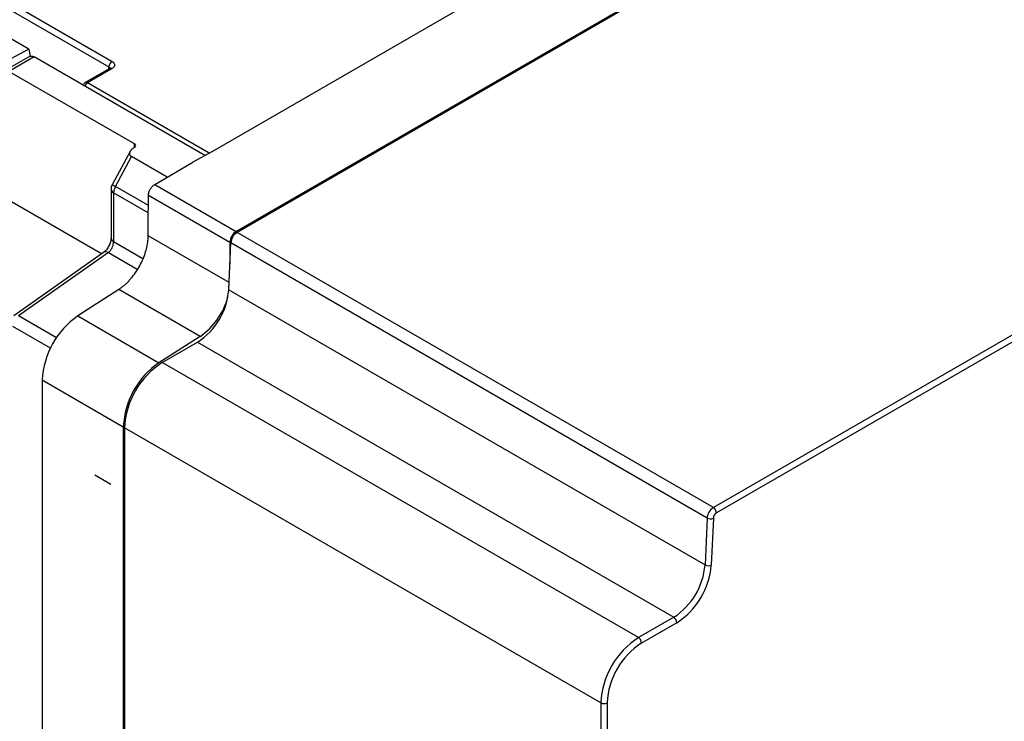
# Model space of a CAD drawing. Header units: inches. Extents: x -257 to -77, y 218 to 441.
# Tile 7 of 16: x -217 to -139, y 328 to 384. Entities that reach past the tile are written whole.
import ezdxf

# ---------------------------------------------------------------- set-up
doc = ezdxf.new("R2010")
doc.units = ezdxf.units.IN
doc.header["$MEASUREMENT"] = 0

# ---------------------------------------------------------------- blocks, each defined once
blk = doc.blocks.new('block 5')
at = {"color": 7, "lineweight": 25}
blk.add_lwpolyline([(-210.074, 365.293), (-217.158, 360.299)], dxfattribs=at)
blk = doc.blocks.new('block 10')
at = {"color": 7, "lineweight": 25}
blk.add_lwpolyline([(-207.955, 373.305), (-209.398, 370.62)], dxfattribs=at)
blk = doc.blocks.new('block 11')
at = {"color": 7, "lineweight": 25}
blk.add_open_spline([(-209.398, 370.62), (-209.453, 370.518), (-209.482, 370.404), (-209.482, 370.289)], degree=3, dxfattribs=at)
blk = doc.blocks.new('block 12')
at = {"color": 7, "lineweight": 25}
blk.add_lwpolyline([(-209.482, 370.289), (-209.482, 366.433)], dxfattribs=at)
blk = doc.blocks.new('block 13')
at = {"color": 7, "lineweight": 25}
blk.add_open_spline([(-209.482, 366.433), (-209.49, 366.332), (-209.499, 366.231), (-209.526, 366.124), (-209.553, 366.018), (-209.599, 365.906), (-209.654, 365.8), (-209.71, 365.693), (-209.775, 365.592), (-209.846, 365.508), (-209.918, 365.425), (-209.996, 365.359), (-210.074, 365.293)], degree=3, knots=[0, 0, 0, 0, 1, 1, 1, 2, 2, 2, 3, 3, 3, 4, 4, 4, 4], dxfattribs=at)
blk = doc.blocks.new('block 14')
at = {"color": 7, "lineweight": 25}
blk.add_open_spline([(-211.504, 378.706), (-211.529, 378.69), (-211.554, 378.673), (-211.575, 378.652), (-211.596, 378.63), (-211.613, 378.604), (-211.628, 378.576), (-211.643, 378.548), (-211.655, 378.519), (-211.657, 378.488), (-211.658, 378.483), (-211.658, 378.478), (-211.658, 378.473)], degree=3, knots=[0, 0, 0, 0, 1, 1, 1, 2, 2, 2, 3, 3, 3, 4, 4, 4, 4], dxfattribs=at)
blk = doc.blocks.new('block 15')
at = {"color": 7, "lineweight": 25}
blk.add_lwpolyline([(-209.579, 379.818), (-211.518, 378.698)], dxfattribs=at)
blk = doc.blocks.new('block 17')
at = {"color": 7, "lineweight": 25}
blk.add_lwpolyline([(-215.867, 380.791), (-217.896, 379.62)], dxfattribs=at)
blk = doc.blocks.new('block 171')
at = {"color": 7, "lineweight": 25}
blk.add_lwpolyline([(-170.301, 329.737), (-170.301, 220.565)], dxfattribs=at)
blk = doc.blocks.new('block 172')
at = {"color": 7, "lineweight": 25}
blk.add_open_spline([(-167.579, 334.452), (-169.199, 333.416), (-170.214, 331.658), (-170.301, 329.737)], degree=3, dxfattribs=at)
blk = doc.blocks.new('block 173')
at = {"color": 7, "lineweight": 25}
blk.add_lwpolyline([(-164.794, 336.06), (-167.579, 334.452)], dxfattribs=at)
blk = doc.blocks.new('block 174')
at = {"color": 7, "lineweight": 25}
blk.add_open_spline([(-164.794, 336.06), (-163.227, 337.067), (-162.221, 338.751), (-162.075, 340.608)], degree=3, dxfattribs=at)
blk = doc.blocks.new('block 175')
at = {"color": 7, "lineweight": 25}
blk.add_lwpolyline([(-161.912, 344.312), (-162.075, 340.608)], dxfattribs=at)
blk = doc.blocks.new('block 176')
at = {"color": 7, "lineweight": 25}
blk.add_open_spline([(-161.665, 344.725), (-161.807, 344.634), (-161.898, 344.481), (-161.912, 344.312)], degree=3, dxfattribs=at)
blk = doc.blocks.new('block 177')
at = {"color": 7, "lineweight": 25}
blk.add_lwpolyline([(-85.388, 388.759), (-161.665, 344.725)], dxfattribs=at)
blk = doc.blocks.new('block 187')
at = {"color": 7, "lineweight": 25}
blk.add_open_spline([(-170.796, 329.737), (-170.641, 329.657), (-170.456, 329.657), (-170.301, 329.737)], degree=3, dxfattribs=at)
blk = doc.blocks.new('block 188')
at = {"color": 7, "lineweight": 25}
blk.add_open_spline([(-167.826, 334.881), (-169.593, 333.751), (-170.701, 331.832), (-170.796, 329.737)], degree=3, dxfattribs=at)
blk = doc.blocks.new('block 189')
at = {"color": 7, "lineweight": 25}
blk.add_open_spline([(-167.579, 334.452), (-167.587, 334.627), (-167.679, 334.787), (-167.826, 334.881)], degree=3, dxfattribs=at)
blk = doc.blocks.new('block 190')
at = {"color": 7, "lineweight": 25}
blk.add_lwpolyline([(-170.796, 329.737), (-208.414, 351.453)], dxfattribs=at)
blk = doc.blocks.new('block 191')
at = {"color": 7, "lineweight": 25}
blk.add_open_spline([(-205.444, 356.597), (-207.211, 355.467), (-208.319, 353.549), (-208.414, 351.453)], degree=3, dxfattribs=at)
blk = doc.blocks.new('block 192')
at = {"color": 7, "lineweight": 25}
blk.add_lwpolyline([(-167.826, 334.881), (-205.444, 356.597)], dxfattribs=at)
blk = doc.blocks.new('block 193')
at = {"color": 7, "lineweight": 25}
blk.add_open_spline([(-161.912, 345.154), (-162.197, 344.971), (-162.38, 344.665), (-162.406, 344.327)], degree=3, dxfattribs=at)
blk = doc.blocks.new('block 194')
at = {"color": 7, "lineweight": 25}
blk.add_open_spline([(-161.665, 344.725), (-161.672, 344.9), (-161.765, 345.06), (-161.912, 345.154)], degree=3, dxfattribs=at)
blk = doc.blocks.new('block 195')
at = {"color": 7, "lineweight": 25}
blk.add_open_spline([(-162.406, 344.327), (-162.252, 344.246), (-162.07, 344.24), (-161.912, 344.312)], degree=3, dxfattribs=at)
blk = doc.blocks.new('block 196')
at = {"color": 7, "lineweight": 25}
blk.add_lwpolyline([(-162.406, 344.327), (-200.024, 366.043)], dxfattribs=at)
blk = doc.blocks.new('block 197')
at = {"color": 7, "lineweight": 25}
blk.add_open_spline([(-199.53, 366.871), (-199.815, 366.687), (-199.998, 366.381), (-200.024, 366.043)], degree=3, dxfattribs=at)
blk = doc.blocks.new('block 198')
at = {"color": 7, "lineweight": 25}
blk.add_lwpolyline([(-161.912, 345.154), (-199.53, 366.871)], dxfattribs=at)
blk = doc.blocks.new('block 199')
at = {"color": 7, "lineweight": 25}
blk.add_open_spline([(-162.57, 340.624), (-162.416, 340.543), (-162.234, 340.537), (-162.075, 340.608)], degree=3, dxfattribs=at)
blk = doc.blocks.new('block 200')
at = {"color": 7, "lineweight": 25}
blk.add_lwpolyline([(-162.406, 344.327), (-162.57, 340.624)], dxfattribs=at)
blk = doc.blocks.new('block 201')
at = {"color": 7, "lineweight": 25}
blk.add_lwpolyline([(-85.635, 389.188), (-161.912, 345.154)], dxfattribs=at)
blk = doc.blocks.new('block 204')
at = {"color": 7, "lineweight": 25}
blk.add_lwpolyline([(-170.796, 329.737), (-170.796, 220.565)], dxfattribs=at)
blk = doc.blocks.new('block 205')
at = {"color": 7, "lineweight": 25}
blk.add_lwpolyline([(-165.042, 336.489), (-167.826, 334.881)], dxfattribs=at)
blk = doc.blocks.new('block 206')
at = {"color": 7, "lineweight": 25}
blk.add_open_spline([(-164.794, 336.06), (-164.802, 336.234), (-164.894, 336.394), (-165.042, 336.489)], degree=3, dxfattribs=at)
blk = doc.blocks.new('block 207')
at = {"color": 7, "lineweight": 25}
blk.add_lwpolyline([(-200.188, 362.34), (-162.57, 340.624)], dxfattribs=at)
blk = doc.blocks.new('block 208')
at = {"color": 7, "lineweight": 25}
blk.add_lwpolyline([(-200.188, 362.34), (-200.024, 366.043)], dxfattribs=at)
blk = doc.blocks.new('block 210')
at = {"color": 7, "lineweight": 25}
blk.add_lwpolyline([(-123.253, 410.904), (-199.53, 366.871)], dxfattribs=at)
blk = doc.blocks.new('block 212')
at = {"color": 7, "lineweight": 25}
blk.add_lwpolyline([(-208.414, 351.453), (-208.414, 242.282)], dxfattribs=at)
blk = doc.blocks.new('block 213')
at = {"color": 7, "lineweight": 25}
blk.add_lwpolyline([(-205.444, 356.597), (-202.66, 358.205)], dxfattribs=at)
blk = doc.blocks.new('block 214')
at = {"color": 7, "lineweight": 25}
blk.add_lwpolyline([(-202.66, 358.205), (-165.042, 336.489)], dxfattribs=at)
blk = doc.blocks.new('block 215')
at = {"color": 7, "lineweight": 25}
blk.add_open_spline([(-165.042, 336.489), (-163.617, 337.405), (-162.702, 338.935), (-162.57, 340.624)], degree=3, dxfattribs=at)
blk = doc.blocks.new('block 216')
at = {"color": 7, "lineweight": 25}
blk.add_open_spline([(-202.66, 358.205), (-201.235, 359.121), (-200.32, 360.651), (-200.188, 362.34)], degree=3, dxfattribs=at)
blk = doc.blocks.new('block 238')
at = {"color": 7, "lineweight": 25}
blk.add_lwpolyline([(-202.444, 358.661), (-205.699, 356.585)], dxfattribs=at)
blk = doc.blocks.new('block 239')
at = {"color": 7, "lineweight": 25}
blk.add_open_spline([(-202.444, 358.661), (-201.364, 359.409), (-200.586, 360.519), (-200.252, 361.79)], degree=3, dxfattribs=at)
blk = doc.blocks.new('block 240')
at = {"color": 7, "lineweight": 25}
blk.add_lwpolyline([(-200.099, 366.085), (-200.099, 364.361)], dxfattribs=at)
blk = doc.blocks.new('block 241')
at = {"color": 7, "lineweight": 25}
blk.add_open_spline([(-199.604, 366.942), (-199.898, 366.754), (-200.083, 366.434), (-200.099, 366.085)], degree=3, dxfattribs=at)
blk = doc.blocks.new('block 242')
at = {"color": 7, "lineweight": 25}
blk.add_lwpolyline([(-123.378, 410.947), (-199.604, 366.942)], dxfattribs=at)
blk = doc.blocks.new('block 249')
at = {"color": 7, "lineweight": 25}
blk.add_lwpolyline([(-208.513, 351.536), (-208.513, 242.598)], dxfattribs=at)
blk = doc.blocks.new('block 250')
at = {"color": 7, "lineweight": 25}
blk.add_open_spline([(-205.699, 356.585), (-207.375, 355.435), (-208.416, 353.566), (-208.513, 351.536)], degree=3, dxfattribs=at)
blk = doc.blocks.new('block 251')
at = {"color": 7, "lineweight": 25}
blk.add_open_spline([(-212.102, 360.279), (-213.777, 359.128), (-214.817, 357.261), (-214.914, 355.231)], degree=3, dxfattribs=at)
blk = doc.blocks.new('block 252')
at = {"color": 7, "lineweight": 25}
blk.add_lwpolyline([(-212.1, 360.281), (-205.699, 356.585)], dxfattribs=at)
blk = doc.blocks.new('block 253')
at = {"color": 7, "lineweight": 25}
blk.add_lwpolyline([(-214.914, 355.231), (-208.513, 351.536)], dxfattribs=at)
blk = doc.blocks.new('block 254')
at = {"color": 7, "lineweight": 25}
blk.add_lwpolyline([(-206.036, 370.656), (-199.604, 366.942)], dxfattribs=at)
blk = doc.blocks.new('block 255')
at = {"color": 7, "lineweight": 25}
blk.add_lwpolyline([(-206.036, 370.656), (-203.034, 372.419)], dxfattribs=at)
blk = doc.blocks.new('block 256')
at = {"color": 7, "lineweight": 25}
blk.add_lwpolyline([(-201.481, 373.263), (-203.029, 372.416)], dxfattribs=at)
blk = doc.blocks.new('block 257')
at = {"color": 7, "lineweight": 25}
blk.add_lwpolyline([(-134.327, 412.03), (-201.481, 373.263)], dxfattribs=at)
blk = doc.blocks.new('block 261')
at = {"color": 7, "lineweight": 25}
blk.add_lwpolyline([(-200.099, 366.085), (-206.531, 369.798)], dxfattribs=at)
blk = doc.blocks.new('block 262')
at = {"color": 7, "lineweight": 25}
blk.add_open_spline([(-206.531, 369.798), (-206.531, 369.818), (-206.53, 369.837), (-206.529, 369.857), (-206.527, 369.877), (-206.525, 369.897), (-206.521, 369.917), (-206.518, 369.937), (-206.515, 369.957), (-206.51, 369.977), (-206.505, 369.997), (-206.5, 370.017), (-206.494, 370.038), (-206.488, 370.058), (-206.481, 370.078), (-206.473, 370.099), (-206.465, 370.119), (-206.457, 370.14), (-206.448, 370.16), (-206.439, 370.181), (-206.429, 370.202), (-206.419, 370.223), (-206.408, 370.244), (-206.396, 370.265), (-206.384, 370.285), (-206.361, 370.326), (-206.336, 370.365), (-206.309, 370.402), (-206.282, 370.438), (-206.255, 370.472), (-206.225, 370.503), (-206.196, 370.534), (-206.166, 370.563), (-206.135, 370.588), (-206.102, 370.613), (-206.069, 370.634), (-206.036, 370.656)], degree=3, knots=[0, 0, 0, 0, 1, 1, 1, 2, 2, 2, 3, 3, 3, 4, 4, 4, 5, 5, 5, 6, 6, 6, 7, 7, 7, 8, 8, 8, 9, 9, 9, 10, 10, 10, 11, 11, 11, 12, 12, 12, 12], dxfattribs=at)
blk = doc.blocks.new('block 263')
at = {"color": 7, "lineweight": 25}
blk.add_lwpolyline([(-208.873, 362.373), (-212.1, 360.281)], dxfattribs=at)
blk = doc.blocks.new('block 264')
at = {"color": 7, "lineweight": 25}
blk.add_lwpolyline([(-202.444, 358.661), (-208.873, 362.373)], dxfattribs=at)
blk = doc.blocks.new('block 265')
at = {"color": 7, "lineweight": 25}
blk.add_lwpolyline([(-206.549, 366.592), (-206.549, 367.522)], dxfattribs=at)
blk = doc.blocks.new('block 266')
at = {"color": 7, "lineweight": 25}
blk.add_lwpolyline([(-206.549, 367.522), (-206.531, 369.798)], dxfattribs=at)
blk = doc.blocks.new('block 267')
at = {"color": 7, "lineweight": 25}
blk.add_lwpolyline([(-209.493, 346.983), (-210.751, 347.709)], dxfattribs=at)
blk = doc.blocks.new('block 269')
at = {"color": 7, "lineweight": 25}
blk.add_lwpolyline([(-214.914, 350.112), (-214.914, 246.293)], dxfattribs=at)
blk = doc.blocks.new('block 270')
at = {"color": 7, "lineweight": 25}
blk.add_lwpolyline([(-214.89, 350.098), (-214.914, 350.112)], dxfattribs=at)
blk = doc.blocks.new('block 271')
at = {"color": 7, "lineweight": 25}
blk.add_lwpolyline([(-214.914, 355.231), (-214.914, 350.112)], dxfattribs=at)
blk = doc.blocks.new('block 272')
at = {"color": 7, "lineweight": 25}
blk.add_open_spline([(-208.873, 362.373), (-208.836, 362.398), (-208.798, 362.423), (-208.76, 362.449), (-208.723, 362.475), (-208.686, 362.502), (-208.649, 362.53), (-208.612, 362.558), (-208.575, 362.586), (-208.539, 362.616), (-208.503, 362.645), (-208.467, 362.675), (-208.431, 362.706), (-208.395, 362.737), (-208.359, 362.769), (-208.324, 362.802), (-208.288, 362.834), (-208.253, 362.868), (-208.218, 362.902), (-208.184, 362.936), (-208.149, 362.971), (-208.115, 363.007), (-208.08, 363.043), (-208.046, 363.079), (-208.013, 363.117), (-207.979, 363.154), (-207.945, 363.192), (-207.912, 363.231), (-207.783, 363.382), (-207.659, 363.543), (-207.543, 363.711), (-207.428, 363.878), (-207.321, 364.051), (-207.222, 364.229), (-207.124, 364.408), (-207.035, 364.59), (-206.957, 364.775), (-206.877, 364.963), (-206.808, 365.152), (-206.75, 365.341), (-206.723, 365.427), (-206.699, 365.514), (-206.677, 365.6), (-206.656, 365.686), (-206.637, 365.77), (-206.621, 365.855), (-206.605, 365.939), (-206.592, 366.022), (-206.581, 366.105), (-206.57, 366.188), (-206.562, 366.27), (-206.557, 366.351), (-206.552, 366.433), (-206.55, 366.513), (-206.549, 366.592)], degree=3, knots=[0, 0, 0, 0, 1, 1, 1, 2, 2, 2, 3, 3, 3, 4, 4, 4, 5, 5, 5, 6, 6, 6, 7, 7, 7, 8, 8, 8, 9, 9, 9, 10, 10, 10, 11, 11, 11, 12, 12, 12, 13, 13, 13, 14, 14, 14, 15, 15, 15, 16, 16, 16, 17, 17, 17, 18, 18, 18, 18], dxfattribs=at)
blk = doc.blocks.new('block 299')
at = {"color": 7, "lineweight": 25}
blk.add_lwpolyline([(-209.696, 365.277), (-216.781, 360.282)], dxfattribs=at)
blk = doc.blocks.new('block 300')
at = {"color": 7, "lineweight": 25}
blk.add_lwpolyline([(-205.055, 371.232), (-207.862, 372.852)], dxfattribs=at)
blk = doc.blocks.new('block 301')
at = {"color": 7, "lineweight": 25}
blk.add_lwpolyline([(-209.132, 370.491), (-207.862, 372.852)], dxfattribs=at)
blk = doc.blocks.new('block 302')
at = {"color": 7, "lineweight": 25}
blk.add_open_spline([(-209.132, 370.491), (-209.221, 370.343), (-209.271, 370.175), (-209.277, 370.003)], degree=3, dxfattribs=at)
blk = doc.blocks.new('block 305')
at = {"color": 7, "lineweight": 25}
blk.add_open_spline([(-207.701, 373.537), (-207.724, 373.522), (-207.747, 373.506), (-207.769, 373.49), (-207.79, 373.475), (-207.81, 373.459), (-207.829, 373.443), (-207.847, 373.427), (-207.865, 373.411), (-207.881, 373.394), (-207.897, 373.378), (-207.912, 373.362), (-207.925, 373.345), (-207.938, 373.328), (-207.95, 373.311), (-207.961, 373.294), (-207.971, 373.278), (-207.98, 373.261), (-207.988, 373.243), (-207.996, 373.226), (-208.003, 373.209), (-208.008, 373.191), (-208.016, 373.164), (-208.021, 373.136), (-208.023, 373.108), (-208.024, 373.083), (-208.022, 373.058), (-208.016, 373.033), (-208.01, 373.009), (-208, 372.987), (-207.986, 372.965), (-207.973, 372.944), (-207.956, 372.923), (-207.935, 372.905), (-207.914, 372.886), (-207.888, 372.869), (-207.862, 372.852)], degree=3, knots=[0, 0, 0, 0, 1, 1, 1, 2, 2, 2, 3, 3, 3, 4, 4, 4, 5, 5, 5, 6, 6, 6, 7, 7, 7, 8, 8, 8, 9, 9, 9, 10, 10, 10, 11, 11, 11, 12, 12, 12, 12], dxfattribs=at)
blk = doc.blocks.new('block 306')
at = {"color": 7, "lineweight": 25}
blk.add_open_spline([(-207.623, 373.586), (-207.548, 373.622), (-207.516, 373.712), (-207.552, 373.788), (-207.568, 373.823), (-207.599, 373.851), (-207.636, 373.865)], degree=3, knots=[0, 0, 0, 0, 1, 1, 1, 2, 2, 2, 2], dxfattribs=at)
blk = doc.blocks.new('block 307')
at = {"color": 7, "lineweight": 25}
blk.add_lwpolyline([(-207.636, 373.865), (-217.546, 379.585)], dxfattribs=at)
blk = doc.blocks.new('block 308')
at = {"color": 7, "lineweight": 25}
blk.add_lwpolyline([(-215.566, 380.729), (-217.546, 379.585)], dxfattribs=at)
blk = doc.blocks.new('block 309')
at = {"color": 7, "lineweight": 25}
blk.add_lwpolyline([(-202.073, 372.939), (-215.566, 380.729)], dxfattribs=at)
blk = doc.blocks.new('block 314')
at = {"color": 7, "lineweight": 25}
blk.add_lwpolyline([(-207.701, 373.537), (-207.623, 373.586)], dxfattribs=at)
blk = doc.blocks.new('block 315')
at = {"color": 7, "lineweight": 25}
blk.add_lwpolyline([(-209.277, 370.003), (-209.277, 366.147)], dxfattribs=at)
blk = doc.blocks.new('block 316')
at = {"color": 7, "lineweight": 25}
blk.add_open_spline([(-209.696, 365.277), (-209.641, 365.321), (-209.585, 365.378), (-209.534, 365.444), (-209.483, 365.511), (-209.437, 365.587), (-209.398, 365.667), (-209.36, 365.746), (-209.329, 365.831), (-209.308, 365.913), (-209.287, 365.995), (-209.277, 366.075), (-209.277, 366.147)], degree=3, knots=[0, 0, 0, 0, 1, 1, 1, 2, 2, 2, 3, 3, 3, 4, 4, 4, 4], dxfattribs=at)
blk = doc.blocks.new('block 368')
at = {"color": 7, "lineweight": 25}
blk.add_lwpolyline([(-209.404, 379.8), (-211.338, 378.684)], dxfattribs=at)
blk = doc.blocks.new('block 369')
at = {"color": 7, "lineweight": 25}
blk.add_open_spline([(-209.404, 380.372), (-209.388, 380.362), (-209.372, 380.352), (-209.358, 380.342), (-209.343, 380.332), (-209.33, 380.321), (-209.317, 380.31), (-209.304, 380.3), (-209.293, 380.288), (-209.282, 380.277), (-209.271, 380.265), (-209.261, 380.253), (-209.253, 380.241), (-209.235, 380.216), (-209.222, 380.191), (-209.212, 380.165), (-209.203, 380.139), (-209.199, 380.112), (-209.199, 380.086), (-209.199, 380.059), (-209.203, 380.033), (-209.213, 380.007), (-209.222, 379.981), (-209.235, 379.955), (-209.253, 379.931), (-209.271, 379.906), (-209.292, 379.883), (-209.317, 379.861), (-209.343, 379.84), (-209.374, 379.82), (-209.404, 379.8)], degree=3, knots=[0, 0, 0, 0, 1, 1, 1, 2, 2, 2, 3, 3, 3, 4, 4, 4, 5, 5, 5, 6, 6, 6, 7, 7, 7, 8, 8, 8, 9, 9, 9, 10, 10, 10, 10], dxfattribs=at)
blk = doc.blocks.new('block 370')
at = {"color": 7, "lineweight": 25}
blk.add_lwpolyline([(-228.51, 391.401), (-209.404, 380.372)], dxfattribs=at)
blk = doc.blocks.new('block 408')
at = {"color": 7, "lineweight": 25}
blk.add_lwpolyline([(-210.247, 365.171), (-241.429, 383.172)], dxfattribs=at)
blk = doc.blocks.new('block 411')
at = {"color": 7, "lineweight": 25}
blk.add_lwpolyline([(-207.636, 373.578), (-207.636, 373.865)], dxfattribs=at)
blk = doc.blocks.new('block 486')
at = {"color": 7, "lineweight": 25}
blk.add_open_spline([(-215.913, 380.761), (-215.884, 380.775), (-215.855, 380.788), (-215.823, 380.794), (-215.785, 380.801), (-215.743, 380.797), (-215.699, 380.785), (-215.656, 380.772), (-215.611, 380.75), (-215.566, 380.729)], degree=3, knots=[0, 0, 0, 0, 1, 1, 1, 2, 2, 2, 3, 3, 3, 3], dxfattribs=at)
blk = doc.blocks.new('block 489')
at = {"color": 7, "lineweight": 25}
blk.add_open_spline([(-209.404, 380.372), (-209.55, 380.278), (-209.642, 380.121), (-209.652, 379.948)], degree=3, dxfattribs=at)
blk = doc.blocks.new('block 500')
at = {"color": 7, "lineweight": 25}
blk.add_lwpolyline([(-228.758, 390.978), (-209.652, 379.948)], dxfattribs=at)
blk = doc.blocks.new('block 519')
at = {"color": 7, "lineweight": 25}
blk.add_lwpolyline([(-215.971, 381.333), (-217.789, 380.354)], dxfattribs=at)
blk = doc.blocks.new('block 520')
at = {"color": 7, "lineweight": 25}
blk.add_lwpolyline([(-215.971, 381.333), (-226.35, 387.325)], dxfattribs=at)
blk = doc.blocks.new('block 522')
at = {"color": 7, "lineweight": 25}
blk.add_lwpolyline([(-215.971, 381.333), (-215.872, 380.788)], dxfattribs=at)
blk = doc.blocks.new('block 1297')
at = {"color": 253, "lineweight": 25}
blk.add_lwpolyline([(-200.163, 362.906), (-206.549, 366.592)], dxfattribs=at)
blk = doc.blocks.new('block 1298')
at = {"color": 253, "lineweight": 25}
blk.add_lwpolyline([(-214.276, 357.724), (-217.25, 359.441)], dxfattribs=at)
blk = doc.blocks.new('block 1300')
at = {"color": 253, "lineweight": 25}
blk.add_lwpolyline([(-213.795, 358.559), (-216.781, 360.282)], dxfattribs=at)
blk = doc.blocks.new('block 1301')
at = {"color": 253, "lineweight": 25}
blk.add_lwpolyline([(-209.696, 365.277), (-207.41, 363.957)], dxfattribs=at)
blk = doc.blocks.new('block 1302')
at = {"color": 253, "lineweight": 25}
blk.add_lwpolyline([(-206.537, 368.993), (-209.132, 370.491)], dxfattribs=at)
blk = doc.blocks.new('block 1303')
at = {"color": 253, "lineweight": 25}
blk.add_lwpolyline([(-206.542, 368.424), (-209.277, 370.003)], dxfattribs=at)
blk = doc.blocks.new('block 1304')
at = {"color": 253, "lineweight": 25}
blk.add_lwpolyline([(-209.277, 366.147), (-206.973, 364.817)], dxfattribs=at)
blk = doc.blocks.new('block 1307')
at = {"color": 253, "lineweight": 25}
blk.add_open_spline([(-209.696, 365.277), (-209.809, 365.353), (-209.955, 365.359), (-210.074, 365.293)], degree=3, dxfattribs=at)
blk = doc.blocks.new('block 1313')
at = {"color": 253, "lineweight": 25}
blk.add_open_spline([(-209.132, 370.491), (-209.218, 370.54), (-209.307, 370.583), (-209.398, 370.62)], degree=3, dxfattribs=at)
blk = doc.blocks.new('block 1315')
at = {"color": 253, "lineweight": 25}
blk.add_open_spline([(-211.338, 378.684), (-211.439, 378.619), (-211.509, 378.515), (-211.531, 378.397)], degree=3, dxfattribs=at)
blk = doc.blocks.new('block 1316')
at = {"color": 253, "lineweight": 25}
blk.add_lwpolyline([(-201.721, 373.132), (-211.338, 378.684)], dxfattribs=at)
blk = doc.blocks.new('block 1318')
at = {"color": 253, "lineweight": 25}
blk.add_open_spline([(-209.482, 370.289), (-209.47, 370.163), (-209.392, 370.054), (-209.277, 370.003)], degree=3, dxfattribs=at)
blk = doc.blocks.new('block 1319')
at = {"color": 253, "lineweight": 25}
blk.add_open_spline([(-209.482, 366.433), (-209.472, 366.307), (-209.393, 366.196), (-209.277, 366.147)], degree=3, dxfattribs=at)
blk = doc.blocks.new('block 1323')
at = {"color": 253, "lineweight": 25}
blk.add_open_spline([(-211.338, 378.684), (-211.364, 378.696), (-211.389, 378.708), (-211.414, 378.714), (-211.442, 378.721), (-211.469, 378.72), (-211.492, 378.711), (-211.5, 378.707), (-211.508, 378.702), (-211.516, 378.698)], degree=3, knots=[0, 0, 0, 0, 1, 1, 1, 2, 2, 2, 3, 3, 3, 3], dxfattribs=at)
blk = doc.blocks.new('block 1324')
at = {"color": 253, "lineweight": 25}
blk.add_open_spline([(-209.404, 379.8), (-209.455, 379.838), (-209.522, 379.844), (-209.579, 379.818)], degree=3, dxfattribs=at)
blk = doc.blocks.new('block 1329')
at = {"color": 253, "lineweight": 25}
blk.add_open_spline([(-209.652, 379.948), (-209.587, 379.912), (-209.549, 379.86), (-209.549, 379.807)], degree=3, dxfattribs=at)
blk = doc.blocks.new('block 1330')
at = {"color": 253, "lineweight": 25}
blk.add_lwpolyline([(-209.657, 379.773), (-209.652, 379.948)], dxfattribs=at)

msp = doc.modelspace()

# ---------------------------------------------------------------- block references
for name in ['block 257', 'block 242', 'block 210', 'block 370', 'block 500', 'block 201', 'block 177', 'block 520', 'block 408', 'block 519', 'block 522', 'block 17', 'block 308', 'block 486', 'block 309', 'block 489', 'block 369', 'block 307', 'block 15', 'block 368', 'block 1330', 'block 1329', 'block 1324', 'block 14', 'block 1315', 'block 1323', 'block 1316', 'block 10', 'block 305', 'block 314', 'block 306', 'block 411', 'block 301', 'block 300', 'block 256', 'block 255', 'block 11', 'block 12', 'block 1318', 'block 1313', 'block 302', 'block 1302', 'block 262', 'block 254', 'block 315', 'block 1303', 'block 266', 'block 261', 'block 265', 'block 13', 'block 1319', 'block 272', 'block 1297', 'block 241', 'block 197', 'block 198', 'block 316', 'block 1304', 'block 208', 'block 240', 'block 196', 'block 5', 'block 299', 'block 1307', 'block 1301', 'block 263', 'block 264', 'block 216', 'block 239', 'block 207', 'block 1300', 'block 251', 'block 252', 'block 1298', 'block 238', 'block 213', 'block 214', 'block 250', 'block 191', 'block 192', 'block 253', 'block 271', 'block 249', 'block 190', 'block 212', 'block 269', 'block 270', 'block 267', 'block 193', 'block 194', 'block 176', 'block 200', 'block 195', 'block 175', 'block 215', 'block 174', 'block 199', 'block 205', 'block 173', 'block 206', 'block 188', 'block 172', 'block 189', 'block 187', 'block 204', 'block 171']:
    msp.add_blockref(name, (0, 0))

doc.saveas('drawing.dxf')
